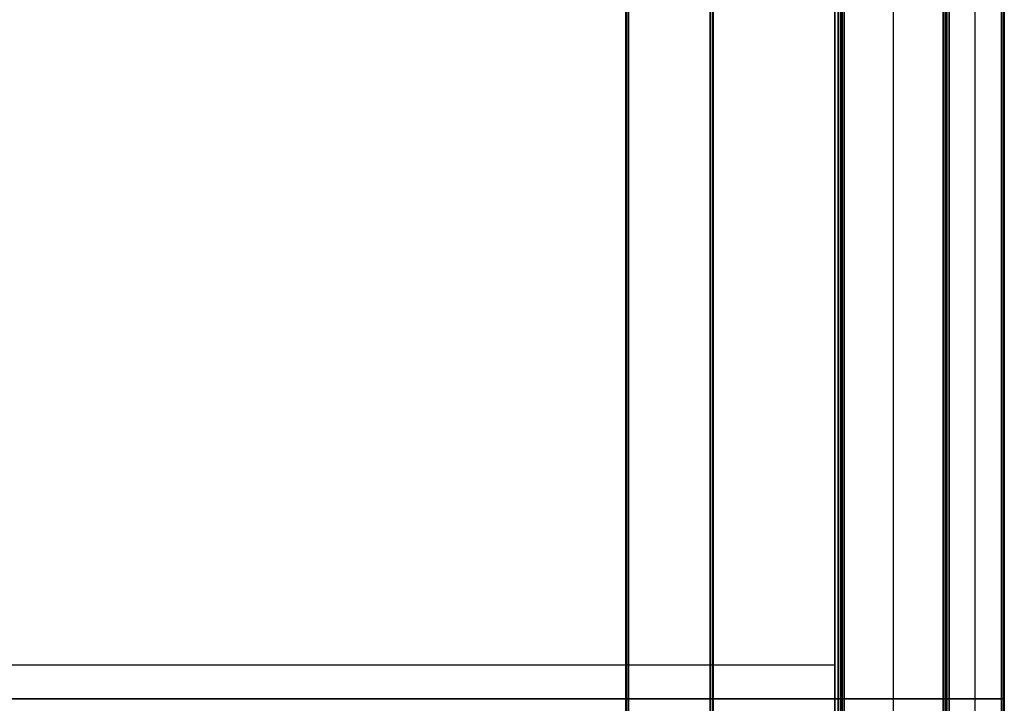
# Model space of a CAD drawing. Header units: millimetres. Extents: x 7375 to 8710, y 0 to 470.
# Tile 13 of 15: x 8540 to 8710, y 234 to 352. Entities that reach past the tile are written whole.
import ezdxf

# ---------------------------------------------------------------- set-up
doc = ezdxf.new("R2010")
doc.units = ezdxf.units.MM
doc.layers.add('ripiani', color=18, linetype='Continuous', true_color=0x4c0000)
doc.layers.add('struttura', color=18, linetype='Continuous', true_color=0x4c0000)

msp = doc.modelspace()

# ---------------------------------------------------------------- linework, layer by layer
at = {"layer": 'ripiani'}
for p, q in [((8680.42, 30.86, 443.5), (8680.42, 450.86, 443.5)), ((8052.83, 240.86, 439.5), (8680.42, 240.86, 439.5)), ((8052.83, 240.86, 447.5), (8680.42, 240.86, 447.5)), ((8680.42, 240.86, 439.5), (8680.42, 240.86, 447.5))]:
    msp.add_line(p, q, dxfattribs=at)
for points in [[(8680.42, 30.86, 439.5), (8680.42, 240.86, 439.5), (8680.42, 450.86, 439.5)], [(8680.42, 450.86, 447.5), (8680.42, 240.86, 447.5), (8680.42, 30.86, 447.5)]]:
    msp.add_open_spline(points, degree=2, dxfattribs=at)
at = {"layer": 'struttura'}
for p, q in [((8699.61, 0.5, 410), (8699.61, 469.5, 410)), ((8704.63, 0.5, 740), (8704.63, 469.5, 740)), ((8704.63, 0.5, 80), (8704.63, 469.5, 80)), ((8709.65, 469.5, 410), (8709.65, 0.5, 410)), ((8709.65, 469.5, 745), (8709.65, 0.5, 745)), ((8709.65, 469.5, 75), (8709.65, 0.5, 75)), ((8681.54, 15.5, 401), (8681.54, 451.5, 401)), ((8681.54, 451.5, 89), (8681.54, 15.5, 89)), ((8690.58, 15.5, 722), (8690.58, 451.5, 722)), ((8690.58, 15.5, 80), (8690.58, 451.5, 80)), ((8699.61, 451.5, 401), (8699.61, 15.5, 401)), ((8699.61, 451.5, 731), (8699.61, 15.5, 731)), ((8659.45, 419.5, 40), (8659.45, 50.5, 40)), ((8644.39, 65.5, 40), (8644.39, 404.5, 40)), ((8709.15, 235, 750), (8042.15, 235, 750)), ((8042.15, 235, 740), (8709.15, 235, 740)), ((8709.15, 235, 80), (8042.15, 235, 80)), ((8042.15, 235, 70), (8709.15, 235, 70)), ((8644.39, 235, 10.5), (8644.39, 235, 69.5)), ((8644.89, 235, 10), (8658.95, 235, 10)), ((8658.95, 235, 70), (8644.89, 235, 70)), ((8659.45, 235, 10.5), (8659.45, 235, 69.5)), ((8699.61, 235, 80.5), (8699.61, 235, 739.5)), ((8709.15, 235, 740), (8700.12, 235, 740)), ((8700.12, 235, 80), (8709.15, 235, 80)), ((8709.65, 235, 80.5), (8709.65, 235, 739.5)), ((8709.65, 235, 740.5), (8709.65, 235, 749.5)), ((8709.65, 235, 70.5), (8709.65, 235, 79.5))]:
    msp.add_line(p, q, dxfattribs=at)
for points in [[(8699.61, 0.5, 739.5), (8699.61, 235, 739.5), (8699.61, 469.5, 739.5)], [(8699.61, 469.5, 80.5), (8699.61, 235, 80.5), (8699.61, 0.5, 80.5)], [(8699.76, 469.5, 739.85), (8699.76, 235, 739.85), (8699.76, 0.5, 739.85)], [(8699.76, 469.5, 80.15), (8699.76, 235, 80.15), (8699.76, 0.5, 80.15)], [(8700.12, 469.5, 740), (8700.12, 235, 740), (8700.12, 0.5, 740)], [(8700.12, 0.5, 80), (8700.12, 235, 80), (8700.12, 469.5, 80)], [(8709.15, 0.5, 740), (8709.15, 235, 740), (8709.15, 469.5, 740)], [(8709.15, 469.5, 80), (8709.15, 235, 80), (8709.15, 0.5, 80)], [(8709.15, 469.5, 750), (8709.15, 235, 750), (8709.15, 0.5, 750)], [(8709.15, 0.5, 740), (8709.15, 235, 740), (8709.15, 469.5, 740)], [(8709.15, 469.5, 80), (8709.15, 235, 80), (8709.15, 0.5, 80)], [(8709.15, 0.5, 70), (8709.15, 235, 70), (8709.15, 469.5, 70)], [(8709.51, 469.5, 739.85), (8709.51, 235, 739.85), (8709.51, 0.5, 739.85)], [(8709.51, 0.5, 80.15), (8709.51, 235, 80.15), (8709.51, 469.5, 80.15)], [(8709.51, 469.5, 749.85), (8709.51, 235, 749.85), (8709.51, 0.5, 749.85)], [(8709.51, 0.5, 740.15), (8709.51, 235, 740.15), (8709.51, 469.5, 740.15)], [(8709.51, 469.5, 79.85), (8709.51, 235, 79.85), (8709.51, 0.5, 79.85)], [(8709.51, 0.5, 70.15), (8709.51, 235, 70.15), (8709.51, 469.5, 70.15)], [(8709.65, 0.5, 80.5), (8709.65, 235, 80.5), (8709.65, 469.5, 80.5)], [(8709.65, 469.5, 739.5), (8709.65, 235, 739.5), (8709.65, 0.5, 739.5)], [(8709.65, 0.5, 740.5), (8709.65, 235, 740.5), (8709.65, 469.5, 740.5)], [(8709.65, 469.5, 749.5), (8709.65, 235, 749.5), (8709.65, 0.5, 749.5)], [(8709.65, 0.5, 70.5), (8709.65, 235, 70.5), (8709.65, 469.5, 70.5)], [(8709.65, 469.5, 79.5), (8709.65, 235, 79.5), (8709.65, 0.5, 79.5)], [(8681.04, 451.5, 98), (8681.04, 233.5, 98), (8681.04, 15.5, 98)], [(8681.04, 15.5, 80), (8681.04, 233.5, 80), (8681.04, 451.5, 80)], [(8681.39, 15.5, 97.85), (8681.39, 233.5, 97.85), (8681.39, 451.5, 97.85)], [(8681.39, 451.5, 80.15), (8681.39, 233.5, 80.15), (8681.39, 15.5, 80.15)], [(8681.54, 15.5, 721.5), (8681.54, 233.5, 721.5), (8681.54, 451.5, 721.5)], [(8681.54, 451.5, 80.5), (8681.54, 233.5, 80.5), (8681.54, 15.5, 80.5)], [(8681.54, 451.5, 97.5), (8681.54, 233.5, 97.5), (8681.54, 15.5, 97.5)], [(8681.54, 15.5, 80.5), (8681.54, 233.5, 80.5), (8681.54, 451.5, 80.5)], [(8681.69, 451.5, 721.85), (8681.69, 233.5, 721.85), (8681.69, 15.5, 721.85)], [(8681.69, 451.5, 80.15), (8681.69, 233.5, 80.15), (8681.69, 15.5, 80.15)], [(8682.04, 451.5, 722), (8682.04, 233.5, 722), (8682.04, 15.5, 722)], [(8682.04, 15.5, 80), (8682.04, 233.5, 80), (8682.04, 451.5, 80)], [(8699.11, 15.5, 722), (8699.11, 233.5, 722), (8699.11, 451.5, 722)], [(8699.11, 451.5, 80), (8699.11, 233.5, 80), (8699.11, 15.5, 80)], [(8699.11, 451.5, 740), (8699.11, 233.5, 740), (8699.11, 15.5, 740)], [(8699.11, 15.5, 722), (8699.11, 233.5, 722), (8699.11, 451.5, 722)], [(8699.47, 451.5, 721.85), (8699.47, 233.5, 721.85), (8699.47, 15.5, 721.85)], [(8699.47, 15.5, 80.15), (8699.47, 233.5, 80.15), (8699.47, 451.5, 80.15)], [(8699.47, 451.5, 739.85), (8699.47, 233.5, 739.85), (8699.47, 15.5, 739.85)], [(8699.47, 15.5, 722.15), (8699.47, 233.5, 722.15), (8699.47, 451.5, 722.15)], [(8699.61, 15.5, 80.5), (8699.61, 233.5, 80.5), (8699.61, 451.5, 80.5)], [(8699.61, 451.5, 721.5), (8699.61, 233.5, 721.5), (8699.61, 15.5, 721.5)], [(8699.61, 15.5, 722.5), (8699.61, 233.5, 722.5), (8699.61, 451.5, 722.5)], [(8699.61, 451.5, 739.5), (8699.61, 233.5, 739.5), (8699.61, 15.5, 739.5)], [(8658.95, 50.5, 10), (8658.95, 235, 10), (8658.95, 419.5, 10)], [(8658.95, 419.5, 70), (8658.95, 235, 70), (8658.95, 50.5, 70)], [(8659.3, 419.5, 10.15), (8659.3, 235, 10.15), (8659.3, 50.5, 10.15)], [(8659.3, 419.5, 69.85), (8659.3, 235, 69.85), (8659.3, 50.5, 69.85)], [(8659.45, 419.5, 69.5), (8659.45, 235, 69.5), (8659.45, 50.5, 69.5)], [(8659.45, 50.5, 10.5), (8659.45, 235, 10.5), (8659.45, 419.5, 10.5)], [(8644.39, 65.5, 69.5), (8644.39, 235, 69.5), (8644.39, 404.5, 69.5)], [(8644.39, 404.5, 10.5), (8644.39, 235, 10.5), (8644.39, 65.5, 10.5)], [(8644.53, 404.5, 10.15), (8644.53, 235, 10.15), (8644.53, 65.5, 10.15)], [(8644.53, 404.5, 69.85), (8644.53, 235, 69.85), (8644.53, 65.5, 69.85)], [(8644.89, 404.5, 10), (8644.89, 235, 10), (8644.89, 65.5, 10)], [(8644.89, 65.5, 70), (8644.89, 235, 70), (8644.89, 404.5, 70)]]:
    msp.add_open_spline(points, degree=2, dxfattribs=at)
at = {"layer": 'struttura', "extrusion": (-1.1886e-25, 1, 1.7053e-13)}
msp.add_rational_spline([(8644.89, 235, 10), (8644.39, 235, 10), (8644.39, 235, 10.5)], [1, 0.707106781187, 1], degree=2, dxfattribs=at)
at = {"layer": 'struttura', "extrusion": (1.1537e-10, 1, -1.15961e-10)}
msp.add_rational_spline([(8644.89, 235, 70), (8644.39, 235, 70), (8644.39, 235, 69.5)], [1, 0.707106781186, 1], degree=2, dxfattribs=at)
at = {"layer": 'struttura', "extrusion": (8.25363e-11, 1, -8.2764e-11)}
msp.add_rational_spline([(8658.95, 235, 10), (8659.45, 235, 10), (8659.45, 235, 10.5)], [1, 0.707106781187, 1], degree=2, dxfattribs=at)
at = {"layer": 'struttura', "extrusion": (8.54233e-11, -1, 8.52651e-11)}
msp.add_rational_spline([(8658.95, 235, 70), (8659.45, 235, 70), (8659.45, 235, 69.5)], [1, 0.707106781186, 1], degree=2, dxfattribs=at)
at = {"layer": 'struttura', "extrusion": (1.07558e-12, 1, -1.02318e-12)}
msp.add_rational_spline([(8700.12, 235, 740), (8699.61, 235, 740), (8699.61, 235, 739.5)], [1, 0.707106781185, 1], degree=2, dxfattribs=at)
at = {"layer": 'struttura', "extrusion": (-5.22503e-11, 1, -5.25233e-11)}
msp.add_rational_spline([(8699.61, 235, 80.5), (8699.61, 235, 80), (8700.12, 235, 80)], [1, 0.707106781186, 1], degree=2, dxfattribs=at)
at = {"layer": 'struttura', "extrusion": (1.2454e-12, 1, 9.09495e-13)}
msp.add_rational_spline([(8709.65, 235, 739.5), (8709.65, 235, 740), (8709.15, 235, 740)], [1, 0.707106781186, 1], degree=2, dxfattribs=at)
at = {"layer": 'struttura', "extrusion": (2.37759e-12, 1, -2.44427e-12)}
msp.add_rational_spline([(8709.65, 235, 80.5), (8709.65, 235, 80), (8709.15, 235, 80)], [1, 0.707106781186, 1], degree=2, dxfattribs=at)
at = {"layer": 'struttura', "extrusion": (-5.50808e-11, 1, -5.53655e-11)}
msp.add_rational_spline([(8709.65, 235, 749.5), (8709.65, 235, 750), (8709.15, 235, 750)], [1, 0.707106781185, 1], degree=2, dxfattribs=at)
at = {"layer": 'struttura', "extrusion": (5.5477e-11, 1, -5.54792e-11)}
msp.add_rational_spline([(8709.65, 235, 740.5), (8709.65, 235, 740), (8709.15, 235, 740)], [1, 0.707106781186, 1], degree=2, dxfattribs=at)
at = {"layer": 'struttura', "extrusion": (1.13218e-13, -1, 1.13687e-13)}
msp.add_rational_spline([(8709.65, 235, 79.5), (8709.65, 235, 80), (8709.15, 235, 80)], [1, 0.707106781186, 1], degree=2, dxfattribs=at)
at = {"layer": 'struttura', "extrusion": (5.50242e-11, 1, -5.55929e-11)}
msp.add_rational_spline([(8709.65, 235, 70.5), (8709.65, 235, 70), (8709.15, 235, 70)], [1, 0.707106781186, 1], degree=2, dxfattribs=at)

doc.saveas('drawing.dxf')
